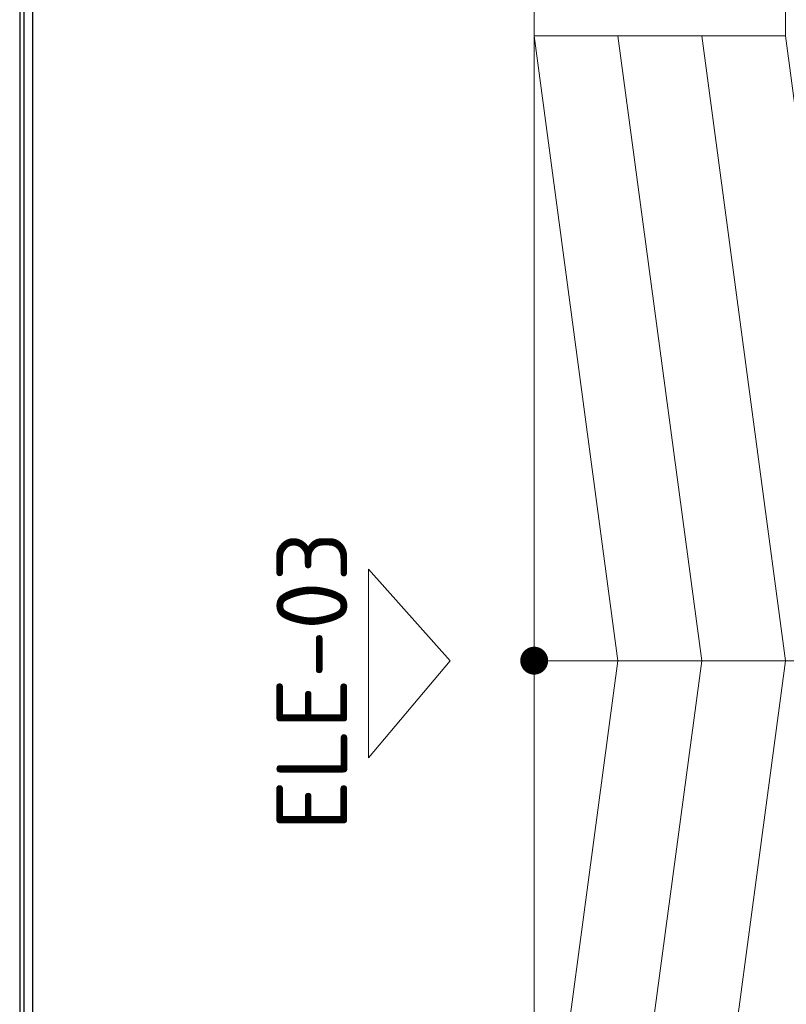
# Model space of a CAD drawing. Header units: millimetres. Extents: x 5678 to 25228, y 1791 to 30190.
# Tile 3 of 63: x 5678 to 8423, y 13539 to 17069. Entities that reach past the tile are written whole.
import ezdxf

# ---------------------------------------------------------------- set-up
doc = ezdxf.new("R2010")
doc.units = ezdxf.units.MM
doc.linetypes.add('CONTINOUS', pattern=[0])
doc.layers.get('Defpoints').update_dxf_attribs({"color": 253})
for name, color, linetype, lineweight in [('0-PL-TEXT', 7, 'Continuous', 20), ('AR-FLOOR', 252, 'Continuous', 13), ('AR-PLANTS', 86, 'Continuous', 9), ('LEVELS', 30, 'CONTINOUS', 13), ('RAMP', 252, 'Continuous', 9)]:
    doc.layers.add(name, color=color, linetype=linetype, lineweight=lineweight)
doc.layers.add('A-ANNO-DIMS-30', color=7, linetype='Continuous')
doc.styles.add('4 inches', font='arial.ttf', dxfattribs={"height": 4})

msp = doc.modelspace()

# ---------------------------------------------------------------- linework, layer by layer
at = {"layer": 'A-ANNO-DIMS-30', "ltscale": 0.25}
for points in [[(5692.534, 13062.93), (25212.515, 13175.387), (25212.515, 29037.349), (5692.534, 28924.892)], [(5723.515, 13094.089), (25181.534, 13206.19), (25181.534, 29006.19), (5723.515, 28894.089)]]:
    msp.add_lwpolyline(points, close=True, dxfattribs=at)
at = {"layer": 'AR-FLOOR', "color": 253, "linetype": 'Continuous', "ltscale": 3}
msp.add_lwpolyline([(5723.515, 13094.089), (5723.515, 28894.089), (25181.534, 29006.19), (25181.534, 13206.19)], close=True, dxfattribs=at)
at = {"layer": 'AR-FLOOR', "color": 253, "linetype": 'Continuous', "ltscale": 3, "elevation": 0}
msp.add_lwpolyline([(7820.145, 8281.16), (7820.145, 11611.16), (7520.145, 11611.16), (7520.145, 12531.16), (7520.145, 12531.16), (7520.145, 17011.149), (7520.145, 17011.149), (7520.145, 17931.153), (7820.155, 17931.146), (7820.256, 21261.149), (7520.145, 21261.149), (7520.145, 22181.149)], dxfattribs=at)
at = {"layer": 'AR-PLANTS', "ltscale": 10, "elevation": -0.186}
msp.add_lwpolyline([(8420.145, 17011.149), (8420.145, 17931.149), (7520.145, 17931.149), (7520.145, 17011.149)], close=True, dxfattribs=at)
at = {"layer": 'Defpoints', "ltscale": 0.25}
msp.add_lwpolyline([(5677.534, 13047.843), (25227.515, 13160.474), (25227.515, 29052.436), (5677.534, 28939.806)], close=True, dxfattribs=at)
at = {"layer": 'LEVELS', "lineweight": 18, "ltscale": 0.5}
msp.add_lwpolyline([(7219.134, 14771.155), (6927.258, 15099.341), (6927.258, 14422.608), (7219.134, 14771.155)], dxfattribs=at)
at = {"layer": 'RAMP', "ltscale": 0.5}
msp.add_line((7520.145, 12531.16, -0.186), (7520.145, 17011.149, 0), dxfattribs=at)
for points, elevation in [([(7520.145, 12531.16), (7820.145, 14771.155), (7520.145, 17011.149)], 0), ([(7820.145, 12531.16), (8120.145, 14771.155), (7820.145, 17011.149)], 0), ([(8120.145, 12531.16), (8420.145, 14771.155), (8120.145, 17011.149)], 0), ([(8420.145, 12531.16), (8720.145, 14771.155), (8420.145, 17011.149)], 0.187)]:
    msp.add_lwpolyline(points, dxfattribs=dict(at, elevation=elevation))
at = {"layer": 'RAMP', "ltscale": 0.5, "const_width": 50, "elevation": 0}
msp.add_lwpolyline([(7502.468, 14753.477, 1), (7537.823, 14788.833, 1)], format="xyb", close=True, dxfattribs=at)
at = {"layer": 'RAMP', "ltscale": 4, "elevation": 0}
msp.add_lwpolyline([(9320.145, 14771.153), (7520.145, 14771.155)], dxfattribs=at)

# ---------------------------------------------------------------- texts
at = {"layer": '0-PL-TEXT', "ltscale": 0.5, "insert": (6851.017, 15233.86), "char_height": 254, "width": 1906.97122, "attachment_point": 9, "rotation": 90, "style": '4 inches'}
msp.add_mtext('\\A1;\\pxi-3.4953;{\\fISOCPEUR|b1|i0|c0|p34;ELE-03}', dxfattribs=at)

doc.saveas('drawing.dxf')
